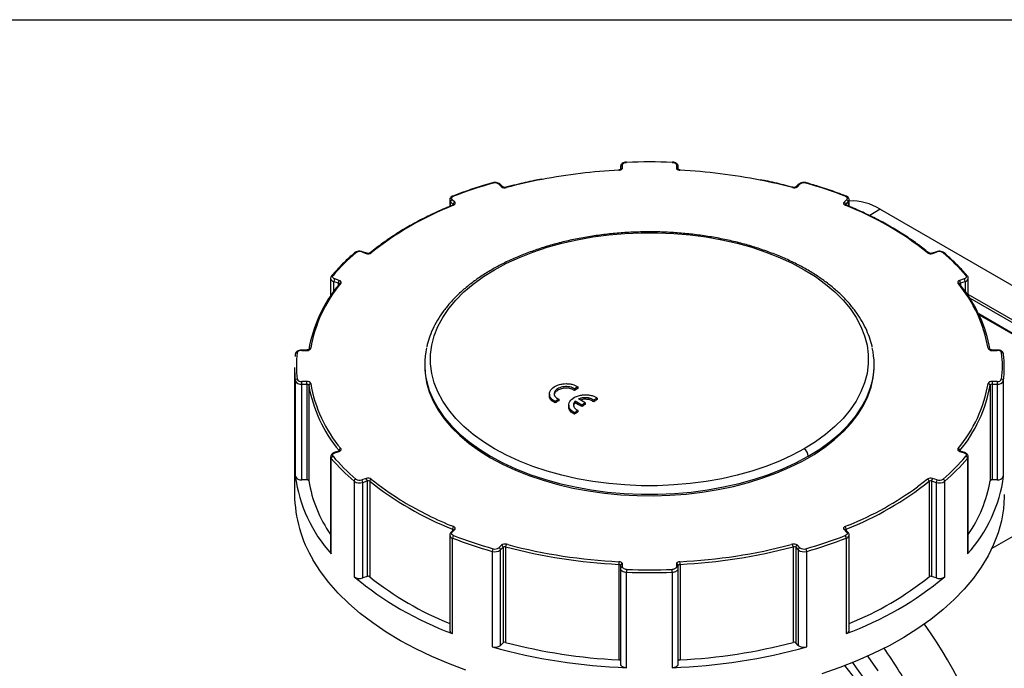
# Model space of a CAD drawing. Header units: inches. Extents: x 0 to 33, y 0 to 25.5.
# Tile 5 of 6: x 23.5 to 29.6, y 21.5 to 25.5. Entities that reach past the tile are written whole.
import ezdxf

# ---------------------------------------------------------------- set-up
doc = ezdxf.new("R2010")
doc.units = ezdxf.units.IN
doc.header["$LTSCALE"] = 3
doc.header["$MEASUREMENT"] = 0
doc.linetypes.add('SLD-Solid', pattern=[0])
doc.layers.add('SLD-DEFPOINTS', color=7, linetype='Continuous')

# ---------------------------------------------------------------- blocks, each defined once
blk = doc.blocks.new('Block2')
at = {"color": 7, "linetype": 'SLD-Solid', "lineweight": 18}
blk.add_line((33.0003, 25.5003), (0.0003, 25.5003), dxfattribs=at)

msp = doc.modelspace()

# ---------------------------------------------------------------- linework, layer by layer
at = {"color": 7, "linetype": 'SLD-Solid'}
msp.add_line((0.0003, 25.5003), (33.0003, 25.5003), dxfattribs=at)
for p, q in [((27.2228, 24.6007), (27.2228, 24.5839)), ((27.2346, 24.5921), (27.2346, 24.6104)), ((27.5653, 24.6104), (27.5653, 24.5921)), ((27.5772, 24.5841), (27.5772, 24.6007)), ((26.477, 24.4932), (26.4928, 24.4774)), ((26.5012, 24.4761), (26.4854, 24.4919)), ((26.501, 24.4762), (26.5012, 24.4761)), ((28.3146, 24.4919), (28.2988, 24.4761)), ((28.299, 24.4762), (28.2988, 24.4761)), ((28.3072, 24.4774), (28.323, 24.4932)), ((26.1751, 24.396), (26.1751, 24.3569)), ((26.2064, 24.3819), (26.1906, 24.3977)), ((28.6094, 24.3977), (28.5936, 24.3819)), ((28.6249, 24.3568), (28.6249, 24.396)), ((28.6249, 24.3955), (28.6249, 24.396)), ((26.1804, 24.3847), (26.1962, 24.3689)), ((26.1804, 24.3591), (26.1804, 24.3847)), ((26.1962, 24.3689), (26.1962, 24.3656)), ((28.6038, 24.3689), (28.6196, 24.3847)), ((28.6038, 24.3689), (28.6038, 24.3658)), ((28.6049, 24.3652), (28.605, 24.3652)), ((28.6196, 24.3847), (28.6196, 24.3591)), ((28.8142, 24.3395), (28.7512, 24.3)), ((28.8142, 24.3395), (30.9968, 23.0796)), ((25.636, 24.0775), (25.6633, 24.0684)), ((25.6671, 24.07), (25.6397, 24.0791)), ((29.1603, 24.0791), (29.1329, 24.07)), ((29.1366, 24.0684), (29.164, 24.0775)), ((25.445, 23.9163), (25.445, 23.8084)), ((25.498, 23.9031), (25.4706, 23.9122)), ((29.3293, 23.9122), (29.302, 23.9031)), ((29.3549, 23.8084), (29.3549, 23.9163)), ((25.4647, 23.8967), (25.4921, 23.8875)), ((25.4647, 23.8366), (25.4647, 23.8967)), ((25.4921, 23.8875), (25.4921, 23.8727)), ((25.4984, 23.8832), (25.4984, 23.8833)), ((29.3016, 23.8833), (29.3016, 23.8832)), ((29.3079, 23.8875), (29.3353, 23.8967)), ((29.3079, 23.8875), (29.3079, 23.8727)), ((29.3353, 23.8967), (29.3353, 23.8366)), ((30.8225, 22.9702), (29.3549, 23.8174)), ((29.3622, 23.7974), (30.8158, 22.9583)), ((30.8158, 22.8913), (29.4191, 23.6976)), ((29.4213, 23.693), (30.8179, 22.8868)), ((25.2284, 23.4516), (25.2272, 23.4381)), ((25.2992, 23.477), (25.2676, 23.477)), ((25.2676, 23.477), (25.2676, 23.4748)), ((25.2676, 23.4748), (25.2992, 23.4748)), ((25.2992, 23.477), (25.2992, 23.4748)), ((29.5324, 23.477), (29.5008, 23.477)), ((29.5008, 23.4748), (29.5008, 23.477)), ((29.5008, 23.4748), (29.5324, 23.4748)), ((29.5324, 23.4748), (29.5324, 23.477)), ((25.2238, 23.3697), (25.2238, 22.5918)), ((26.022, 23.3886), (26.022, 23.3794)), ((28.7779, 23.3794), (28.7779, 23.3886)), ((25.2283, 23.2887), (25.2283, 22.7036)), ((25.2992, 23.2839), (25.2676, 23.2839)), ((25.2676, 23.2675), (25.2676, 23.2839)), ((25.2676, 23.2675), (25.2992, 23.2675)), ((25.2676, 22.6824), (25.2676, 23.2675)), ((25.2992, 23.2675), (25.2992, 23.2839)), ((25.2992, 23.2675), (25.2992, 22.6824)), ((25.311, 23.2613), (25.311, 22.6762)), ((26.9612, 23.2514), (26.9612, 23.2418)), ((29.489, 23.2613), (29.489, 22.6762)), ((29.5324, 23.2839), (29.5008, 23.2839)), ((29.5008, 23.2839), (29.5008, 23.2675)), ((29.5008, 23.2675), (29.5324, 23.2675)), ((29.5008, 23.2675), (29.5008, 22.6824)), ((29.5324, 23.2839), (29.5324, 23.2675)), ((29.5324, 23.2675), (29.5324, 22.6824)), ((29.5716, 22.7036), (29.5716, 23.2887)), ((26.7865, 23.2073), (26.7865, 23.1955)), ((26.9401, 23.2381), (26.9401, 23.2284)), ((26.8227, 23.1622), (26.8227, 23.1525)), ((26.8437, 23.1759), (26.8437, 23.1662)), ((26.9049, 23.1393), (26.9049, 23.1272)), ((26.9453, 23.1635), (26.9453, 23.1538)), ((26.9859, 23.1397), (26.9859, 23.13)), ((27.0068, 23.1531), (27.0068, 23.1435)), ((27.0585, 23.1691), (27.0585, 23.1595)), ((27.0795, 23.1825), (27.0795, 23.1729)), ((26.941, 23.0932), (26.941, 23.0836)), ((26.962, 23.107), (26.962, 23.0973)), ((25.445, 22.8231), (25.445, 22.238)), ((25.4943, 22.8572), (25.4669, 22.8481)), ((25.4706, 22.8466), (25.498, 22.8557)), ((25.4969, 22.8607), (25.4969, 22.8584)), ((29.302, 22.8557), (29.3293, 22.8466)), ((29.3031, 22.8607), (29.3031, 22.8584)), ((29.3331, 22.8481), (29.3057, 22.8572)), ((29.3549, 22.238), (29.3549, 22.8231)), ((25.4491, 22.228), (25.4491, 22.8131)), ((29.3509, 22.8131), (29.3509, 22.228)), ((25.2992, 22.6824), (25.2676, 22.6824)), ((25.5895, 22.6727), (25.5895, 22.0877)), ((25.6633, 22.6903), (25.636, 22.6812)), ((25.6419, 22.6657), (25.6693, 22.6748)), ((25.6419, 22.0806), (25.6419, 22.6657)), ((25.6693, 22.6748), (25.6693, 22.0897)), ((25.6848, 22.6728), (25.6848, 22.0877)), ((29.1152, 22.6728), (29.1152, 22.0877)), ((29.1307, 22.6748), (29.1581, 22.6657)), ((29.1307, 22.6748), (29.1307, 22.0897)), ((29.164, 22.6812), (29.1366, 22.6903)), ((29.1581, 22.6657), (29.1581, 22.0806)), ((29.2105, 22.0877), (29.2105, 22.6727)), ((29.5324, 22.6824), (29.5008, 22.6824)), ((29.982, 22.5391), (29.4991, 22.2603)), ((26.1995, 22.3948), (26.1805, 22.4027)), ((28.6235, 22.4043), (28.6004, 22.3948)), ((26.1751, 22.344), (26.1751, 22.3434)), ((26.1751, 22.3434), (26.1751, 21.7584)), ((26.1981, 22.3755), (26.1823, 22.3597)), ((26.1906, 22.361), (26.2064, 22.3768)), ((26.1927, 22.3796), (26.1927, 22.3702)), ((26.1982, 22.3757), (26.1981, 22.3755)), ((28.5936, 22.3768), (28.6094, 22.361)), ((28.6177, 22.3597), (28.6019, 22.3755)), ((28.6019, 22.3755), (28.6019, 22.3755)), ((28.6072, 22.3796), (28.6072, 22.3702)), ((28.6249, 21.7584), (28.6249, 22.3434)), ((26.1926, 21.7395), (26.1926, 22.3245)), ((26.4928, 22.2814), (26.477, 22.2656)), ((26.5321, 22.2846), (26.5232, 22.2869)), ((28.2768, 22.2869), (28.2693, 22.2849)), ((28.323, 22.2656), (28.3072, 22.2814)), ((28.6073, 22.3245), (28.6073, 21.7395)), ((26.4357, 22.2435), (26.4357, 21.6584)), ((26.4872, 22.2525), (26.503, 22.2683)), ((26.4872, 21.6674), (26.4872, 22.2525)), ((26.503, 22.2683), (26.503, 21.6832)), ((26.5182, 22.2711), (26.5182, 21.686)), ((28.2818, 22.2711), (28.2818, 21.686)), ((28.2969, 22.2683), (28.3127, 22.2525)), ((28.2969, 22.2683), (28.2969, 21.6832)), ((28.3127, 22.2525), (28.3127, 21.6674)), ((28.3643, 21.6584), (28.3643, 22.2435)), ((27.2121, 22.1638), (27.2121, 21.5787)), ((27.2346, 22.1484), (27.2346, 22.1666)), ((27.5653, 22.1666), (27.5653, 22.1484)), ((27.5879, 22.1638), (27.5879, 21.5787)), ((27.2228, 22.157), (27.2228, 22.1387)), ((27.2228, 22.1387), (27.2228, 21.5537)), ((27.2597, 21.531), (27.2597, 22.1161)), ((27.5403, 22.1161), (27.5403, 21.531)), ((27.5772, 22.1387), (27.5772, 22.157)), ((27.5772, 21.5537), (27.5772, 22.1387)), ((25.6693, 22.0897), (25.6419, 22.0806)), ((29.1581, 22.0806), (29.1307, 22.0897)), ((26.503, 21.6832), (26.4872, 21.6674)), ((28.3127, 21.6674), (28.2969, 21.6832))]:
    msp.add_line(p, q)
at = {"flags": 128}
for points in [[(27.2131, 24.5785), (27.2129, 24.5797), (27.2127, 24.5804), (27.2125, 24.5807), (27.2125, 24.5807)], [(27.2131, 24.5785), (27.2174, 24.579), (27.2215, 24.5799), (27.2252, 24.5812), (27.2284, 24.5829), (27.2311, 24.5849), (27.233, 24.5872), (27.2342, 24.5896), (27.2346, 24.5921)], [(27.2346, 24.6104), (27.2351, 24.6133), (27.2366, 24.6162), (27.2389, 24.6189), (27.2421, 24.6212), (27.246, 24.6232), (27.2504, 24.6248), (27.2553, 24.6258), (27.2604, 24.6262)], [(27.5396, 24.6262), (27.5447, 24.6258), (27.5496, 24.6248), (27.554, 24.6232), (27.5579, 24.6212), (27.5611, 24.6189), (27.5634, 24.6162), (27.5649, 24.6133), (27.5653, 24.6104)], [(27.5653, 24.5921), (27.5657, 24.5896), (27.5669, 24.5872), (27.5689, 24.5849), (27.5715, 24.5829), (27.5748, 24.5812), (27.5785, 24.5799), (27.5826, 24.579), (27.5869, 24.5785)], [(27.5869, 24.5785), (27.5871, 24.5797), (27.5873, 24.5804), (27.5874, 24.5807), (27.5875, 24.5807)], [(26.5232, 24.4718), (26.5222, 24.4728), (26.5213, 24.4735), (26.5204, 24.4736), (26.5201, 24.4736)], [(28.2768, 24.4718), (28.2778, 24.4728), (28.2787, 24.4735), (28.2795, 24.4736), (28.2798, 24.4736)], [(26.1906, 24.3977), (26.1885, 24.4004), (26.1872, 24.4033), (26.1869, 24.4063), (26.1876, 24.4093), (26.1893, 24.4121), (26.1918, 24.4147), (26.1952, 24.417), (26.1992, 24.4189)], [(28.6008, 24.4189), (28.6048, 24.417), (28.6082, 24.4147), (28.6107, 24.4121), (28.6123, 24.4093), (28.613, 24.4063), (28.6128, 24.4033), (28.6115, 24.4004), (28.6094, 24.3977)], [(26.1995, 24.3639), (26.2029, 24.3656), (26.2056, 24.3675), (26.2077, 24.3698), (26.209, 24.3722), (26.2096, 24.3747), (26.2093, 24.3772), (26.2082, 24.3796), (26.2064, 24.3819)], [(28.5936, 24.3819), (28.5918, 24.3796), (28.5907, 24.3772), (28.5904, 24.3747), (28.591, 24.3722), (28.5923, 24.3698), (28.5944, 24.3675), (28.5971, 24.3656), (28.6004, 24.3639)], [(26.4503, 22.8723), (26.382, 22.9148), (26.3194, 22.9601), (26.2628, 23.0081), (26.2126, 23.0583), (26.169, 23.1105), (26.1323, 23.1645), (26.1027, 23.2199), (26.0803, 23.2764), (26.0654, 23.3337), (26.0579, 23.3916), (26.0579, 23.4495), (26.0654, 23.5074), (26.0803, 23.5647), (26.1027, 23.6212), (26.1323, 23.6766), (26.169, 23.7306), (26.2126, 23.7828), (26.2628, 23.8331), (26.3194, 23.881), (26.382, 23.9263), (26.4503, 23.9688), (26.5239, 24.0082), (26.6025, 24.0444), (26.6854, 24.077), (26.7724, 24.106), (26.8629, 24.1312), (26.9564, 24.1524), (27.0524, 24.1695), (27.1503, 24.1824), (27.2496, 24.191), (27.3498, 24.1953), (27.4502, 24.1953), (27.5504, 24.191), (27.6497, 24.1824), (27.7476, 24.1695), (27.8436, 24.1524), (27.9371, 24.1312), (28.0276, 24.106), (28.1145, 24.077), (28.1975, 24.0444), (28.2761, 24.0082), (28.3497, 23.9688), (28.418, 23.9263), (28.4806, 23.881), (28.5372, 23.8331), (28.5874, 23.7828), (28.631, 23.7306), (28.6677, 23.6766), (28.6973, 23.6212), (28.7196, 23.5647), (28.7346, 23.5074), (28.7421, 23.4495), (28.7421, 23.3916), (28.7346, 23.3337), (28.7196, 23.2764), (28.6973, 23.2199), (28.6677, 23.1645), (28.631, 23.1105), (28.5874, 23.0583), (28.5372, 23.0081), (28.4806, 22.9601), (28.418, 22.9148), (28.3497, 22.8723)], [(25.4706, 23.9122), (25.4664, 23.9139), (25.4628, 23.9161), (25.46, 23.9186), (25.458, 23.9214), (25.457, 23.9243), (25.4569, 23.9273), (25.4579, 23.9302), (25.4597, 23.933)], [(29.3403, 23.933), (29.3421, 23.9302), (29.343, 23.9273), (29.343, 23.9243), (29.3419, 23.9214), (29.34, 23.9186), (29.3372, 23.9161), (29.3336, 23.9139), (29.3293, 23.9122)], [(25.5076, 23.8855), (25.5091, 23.8879), (25.5098, 23.8904), (25.5096, 23.8929), (25.5087, 23.8954), (25.507, 23.8977), (25.5046, 23.8998), (25.5016, 23.9016), (25.498, 23.9031)], [(29.302, 23.9031), (29.2984, 23.9016), (29.2954, 23.8998), (29.293, 23.8977), (29.2913, 23.8954), (29.2904, 23.8929), (29.2902, 23.8904), (29.2909, 23.8879), (29.2924, 23.8855)], [(26.022, 23.3794), (26.0241, 23.3358), (26.0333, 23.2779), (26.0498, 23.2206), (26.0734, 23.1642), (26.1042, 23.1088), (26.1419, 23.0549), (26.1862, 23.0028), (26.2371, 22.9526), (26.2941, 22.9048), (26.3571, 22.8595), (26.4256, 22.8169), (26.4994, 22.7773), (26.5779, 22.741), (26.6608, 22.708), (26.7477, 22.6787), (26.838, 22.6531), (26.9313, 22.6313), (27.0272, 22.6136), (27.125, 22.5999), (27.2243, 22.5904), (27.3245, 22.5851), (27.4252, 22.584), (27.5257, 22.5872), (27.6255, 22.5946), (27.7241, 22.6062), (27.821, 22.6219), (27.9157, 22.6417), (28.0076, 22.6654), (28.0962, 22.6929), (28.1812, 22.7241), (28.2619, 22.7587), (28.3381, 22.7967), (28.4093, 22.8378), (28.4751, 22.8818), (28.5351, 22.9284), (28.5891, 22.9775), (28.6368, 23.0286), (28.6778, 23.0817), (28.712, 23.1363), (28.7393, 23.1923), (28.7594, 23.2492), (28.7722, 23.3068), (28.7777, 23.3648), (28.7779, 23.3794)], [(26.0345, 23.2819), (26.0498, 23.2299), (26.0734, 23.1734), (26.1042, 23.1181), (26.1419, 23.0642), (26.1862, 23.012), (26.2371, 22.9619), (26.2941, 22.914), (26.3571, 22.8687), (26.4256, 22.8261)], [(28.3743, 22.8261), (28.4444, 22.8697), (28.5087, 22.9162), (28.5667, 22.9654), (28.6183, 23.0169), (28.663, 23.0705), (28.7006, 23.1259), (28.731, 23.1827), (28.7539, 23.2407), (28.7671, 23.2889)], [(25.4597, 22.8257), (25.4579, 22.8285), (25.4569, 22.8315), (25.457, 22.8345), (25.458, 22.8374), (25.46, 22.8402), (25.4628, 22.8427), (25.4664, 22.8448), (25.4706, 22.8466)], [(25.498, 22.8557), (25.5016, 22.8571), (25.5046, 22.8589), (25.507, 22.861), (25.5087, 22.8634), (25.5096, 22.8658), (25.5098, 22.8683), (25.5091, 22.8708), (25.5076, 22.8732)], [(26.4256, 22.8261), (26.5012, 22.7857), (26.5817, 22.7486), (26.6669, 22.7151), (26.7561, 22.6853), (26.849, 22.6595), (26.9449, 22.6378), (27.0433, 22.6202), (27.1438, 22.607), (27.2457, 22.5981), (27.3485, 22.5937), (27.4515, 22.5937), (27.5543, 22.5981), (27.6562, 22.607), (27.7566, 22.6202), (27.8551, 22.6378), (27.951, 22.6595), (28.0439, 22.6853), (28.1331, 22.7151), (28.2182, 22.7486), (28.2988, 22.7857), (28.3743, 22.8261)], [(28.3497, 22.8723), (28.2761, 22.8329), (28.1975, 22.7967), (28.1145, 22.7641), (28.0276, 22.7351), (27.9371, 22.7099), (27.8436, 22.6887), (27.7476, 22.6716), (27.6497, 22.6587), (27.5504, 22.6501), (27.4502, 22.6458), (27.3498, 22.6458), (27.2496, 22.6501), (27.1503, 22.6587), (27.0524, 22.6716), (26.9564, 22.6887), (26.8629, 22.7099), (26.7724, 22.7351), (26.6854, 22.7641), (26.6025, 22.7967), (26.5239, 22.8329), (26.4503, 22.8723)], [(29.2924, 22.8732), (29.2909, 22.8708), (29.2902, 22.8683), (29.2904, 22.8658), (29.2913, 22.8634), (29.293, 22.861), (29.2954, 22.8589), (29.2984, 22.8571), (29.302, 22.8557)], [(29.3022, 22.859), (29.3024, 22.8595), (29.3031, 22.8607)], [(29.3293, 22.8466), (29.3336, 22.8448), (29.3372, 22.8427), (29.34, 22.8402), (29.3419, 22.8374), (29.343, 22.8345), (29.343, 22.8315), (29.3421, 22.8285), (29.3403, 22.8257)], [(29.1055, 22.6864), (29.0523, 22.6447), (29.0437, 22.6382)], [(29.5762, 22.5918), (29.576, 22.5766), (29.5708, 22.5034), (29.5581, 22.4304), (29.5381, 22.3579), (29.5108, 22.2863), (29.4764, 22.2157), (29.4348, 22.1463), (29.3863, 22.0785), (29.331, 22.0125), (29.2692, 21.9484), (29.2009, 21.8865), (29.1265, 21.827), (29.0463, 21.7702), (28.9604, 21.7161), (28.8692, 21.665), (28.773, 21.6171), (28.6721, 21.5725), (28.5669, 21.5314), (28.4577, 21.4939)], [(26.1992, 22.3398), (26.1952, 22.3417), (26.1918, 22.344), (26.1893, 22.3466), (26.1876, 22.3495), (26.1869, 22.3524), (26.1872, 22.3554), (26.1885, 22.3583), (26.1906, 22.361)], [(26.2064, 22.3768), (26.2082, 22.3791), (26.2093, 22.3816), (26.2096, 22.3841), (26.209, 22.3866), (26.2077, 22.389), (26.2056, 22.3912), (26.2029, 22.3932), (26.1995, 22.3948)], [(28.6004, 22.3948), (28.5971, 22.3932), (28.5944, 22.3912), (28.5923, 22.389), (28.591, 22.3866), (28.5904, 22.3841), (28.5907, 22.3816), (28.5918, 22.3791), (28.5936, 22.3768)], [(28.6094, 22.361), (28.6115, 22.3583), (28.6128, 22.3554), (28.613, 22.3524), (28.6123, 22.3495), (28.6107, 22.3466), (28.6082, 22.344), (28.6048, 22.3417), (28.6008, 22.3398)], [(26.2743, 21.5166), (26.1675, 21.5564), (26.0649, 21.5997), (25.9669, 21.6463), (25.8738, 21.6962), (25.7858, 21.7492), (25.7034, 21.805), (25.6267, 21.8635), (25.5561, 21.9245), (25.4918, 21.9878), (25.434, 22.0531), (25.3829, 22.1203), (25.3387, 22.189)], [(27.2121, 22.1638), (27.2142, 22.1635), (27.2163, 22.1631), (27.2181, 22.1624), (27.2197, 22.1616), (27.221, 22.1606), (27.222, 22.1595), (27.2226, 22.1582), (27.2228, 22.157)], [(27.2346, 22.1666), (27.2342, 22.1691), (27.233, 22.1716), (27.2311, 22.1738), (27.2284, 22.1758), (27.2252, 22.1775), (27.2215, 22.1788), (27.2174, 22.1798), (27.2131, 22.1802)], [(27.5869, 22.1802), (27.5826, 22.1798), (27.5785, 22.1788), (27.5748, 22.1775), (27.5715, 22.1758), (27.5689, 22.1738), (27.5669, 22.1716), (27.5657, 22.1691), (27.5653, 22.1666)], [(27.5772, 22.157), (27.5774, 22.1582), (27.578, 22.1595), (27.5789, 22.1606), (27.5802, 22.1616), (27.5819, 22.1624), (27.5837, 22.1631), (27.5858, 22.1635), (27.5879, 22.1638)], [(27.2228, 22.1387), (27.2235, 22.1345), (27.2256, 22.1304), (27.2289, 22.1266), (27.2335, 22.1232), (27.239, 22.1204), (27.2454, 22.1182), (27.2523, 22.1167), (27.2597, 22.1161)], [(27.2604, 22.1325), (27.2553, 22.133), (27.2504, 22.134), (27.246, 22.1355), (27.2421, 22.1375), (27.2389, 22.1399), (27.2366, 22.1425), (27.2351, 22.1454), (27.2346, 22.1484)], [(27.5653, 22.1484), (27.5649, 22.1454), (27.5634, 22.1425), (27.5611, 22.1399), (27.5579, 22.1375), (27.554, 22.1355), (27.5496, 22.134), (27.5447, 22.133), (27.5396, 22.1325)], [(27.5403, 22.1161), (27.5476, 22.1167), (27.5546, 22.1182), (27.561, 22.1204), (27.5665, 22.1232), (27.571, 22.1266), (27.5744, 22.1304), (27.5765, 22.1345), (27.5772, 22.1387)], [(27.2228, 21.5719), (27.2226, 21.5732), (27.222, 21.5744), (27.221, 21.5755), (27.2197, 21.5765), (27.2181, 21.5774), (27.2163, 21.578), (27.2142, 21.5785), (27.2121, 21.5787)], [(27.5879, 21.5787), (27.5858, 21.5785), (27.5837, 21.578), (27.5819, 21.5774), (27.5802, 21.5765), (27.5789, 21.5755), (27.578, 21.5744), (27.5774, 21.5732), (27.5772, 21.5719)], [(28.7281, 21.4474), (28.6708, 21.5309), (28.6477, 21.5625)], [(28.7388, 21.6014), (28.7401, 21.5996), (28.8008, 21.5112)], [(27.2228, 21.5537), (27.2235, 21.5494), (27.2256, 21.5453), (27.2289, 21.5415), (27.2335, 21.5381), (27.239, 21.5353), (27.2454, 21.5331), (27.2523, 21.5317), (27.2597, 21.531)], [(27.5403, 21.531), (27.5476, 21.5317), (27.5546, 21.5331), (27.561, 21.5353), (27.5665, 21.5381), (27.571, 21.5415), (27.5744, 21.5453), (27.5765, 21.5494), (27.5772, 21.5537)]]:
    msp.add_lwpolyline(points, dxfattribs=at)
for centre, radius, start, end in [((27.3881, 21.1362), 3.4467, 92.90899, 100.80728), ((27.2337, 24.5995), 0.0109, 84.81742, 173.64866), ((27.2337, 24.5813), 0.0109, 84.81742, 173.64866), ((27.2566, 24.6266), 0.00385, 354.91572, 28.14158), ((27.4, 20.8827), 3.7462, 87.86482, 92.13518), ((27.5434, 24.6266), 0.00385, 151.85931, 185.08367), ((27.5663, 24.5995), 0.0109, 6.35134, 95.18258), ((27.5662, 24.5809), 0.0112, 16.34306, 94.44009), ((27.4125, 21.1421), 3.4408, 78.82399, 87.09496), ((27.3321, 21.4401), 3.1378, 100.84503, 104.94025), ((27.4698, 21.448), 3.1296, 75.05674, 78.76776), ((27.2203, 21.7582), 2.8499, 105.87074, 110.99543), ((26.438, 24.4978), 0.00336, 29.09278, 95.21169), ((26.453, 24.462), 0.0393, 52.3429, 107.82364), ((26.4802, 24.4859), 0.00794, 49.04219, 113.36798), ((26.496, 24.47), 0.00799, 50.95097, 113.23639), ((26.5134, 24.5039), 0.0336, 232.27015, 287.0118), ((28.2866, 24.5039), 0.0336, 252.9882, 307.72985), ((28.304, 24.47), 0.00798, 66.74071, 129.37752), ((28.3198, 24.4859), 0.00794, 66.63202, 130.95781), ((28.347, 24.462), 0.0393, 72.17636, 127.6571), ((28.362, 24.4978), 0.00336, 84.78857, 150.90717), ((27.5797, 21.7582), 2.8499, 69.00457, 74.12926), ((26.1912, 24.3966), 0.0161, 182.00199, 227.83066), ((26.1953, 24.3835), 0.015, 108.36942, 175.46591), ((26.1959, 24.4161), 0.00429, 40.66172, 103.39126), ((28.604, 24.4161), 0.00429, 76.60711, 139.3385), ((28.6046, 24.3835), 0.015, 4.53409, 71.63058), ((28.6087, 24.3967), 0.0162, 312.27489, 355.79881), ((26.9156, 22.5403), 1.9592, 111.43794, 128.55669), ((26.1962, 24.3609), 0.00449, 42.65362, 104.83658), ((26.2111, 24.3677), 0.015, 108.36942, 175.46591), ((26.1929, 24.3653), 0.00483, 2.23032, 47.78041), ((28.5888, 24.3677), 0.015, 4.53409, 71.63058), ((28.6037, 24.3609), 0.00449, 75.15871, 137.34699), ((27.8844, 22.5403), 1.9592, 51.44331, 68.56206), ((28.607, 24.3653), 0.00482, 132.19072, 178.39561), ((28.6408, 24.0677), 0.3224, 57.46452, 92.83241), ((26.4641, 23.0681), 1.3255, 130.72705, 139.26674), ((25.596, 24.0658), 0.00754, 64.30287, 126.23046), ((25.6225, 24.0392), 0.0406, 70.57239, 124.79148), ((25.6391, 24.0753), 0.0038, 80.50719, 144.82367), ((25.6749, 24.1016), 0.0352, 250.74148, 303.76128), ((25.6665, 24.0662), 0.00382, 80.96438, 144.74957), ((25.6912, 24.0658), 0.00737, 63.1775, 123.38098), ((29.1088, 24.066), 0.00718, 54.58755, 117.63599), ((29.125, 24.1016), 0.0352, 236.23872, 289.25852), ((29.1335, 24.0662), 0.00381, 35.20172, 99.3359), ((29.1609, 24.0753), 0.0038, 35.18208, 99.45729), ((29.1775, 24.0392), 0.0406, 55.20852, 109.42761), ((29.204, 24.066), 0.00739, 53.07873, 116.39558), ((28.3359, 23.0681), 1.3255, 40.73326, 49.27295), ((25.4687, 23.9203), 0.024, 189.40263, 260.36999), ((25.4567, 23.9252), 0.00836, 69.03905, 135.7063), ((25.4892, 23.8962), 0.0245, 139.36052, 179.04605), ((29.3108, 23.8962), 0.0245, 0.95395, 40.63948), ((29.3312, 23.9204), 0.0241, 279.67354, 350.27402), ((29.3433, 23.9252), 0.00836, 44.33939, 110.95795), ((26.1511, 23.3317), 0.8528, 140.09631, 170.10676), ((26.1581, 23.3416), 0.848, 140.09631, 170.10676), ((25.5166, 23.8871), 0.0245, 139.36052, 179.04605), ((25.4904, 23.8798), 0.00796, 20.54061, 78.02287), ((25.504, 23.8789), 0.00711, 142.45441, 181.21135), ((25.5047, 23.8775), 0.00855, 70.08157, 137.79193), ((29.2953, 23.8775), 0.00856, 42.47695, 109.90123), ((28.6418, 23.3416), 0.848, 9.89324, 39.90369), ((29.296, 23.8789), 0.00711, 358.7824, 37.83696), ((29.2834, 23.8871), 0.0245, 0.95395, 40.63948), ((29.3097, 23.8795), 0.00821, 102.93407, 158.50244), ((28.6489, 23.3317), 0.8528, 9.89324, 39.90369), ((25.3027, 23.4968), 0.0222, 261.0159, 334.62428), ((25.3213, 23.4768), 0.0105, 81.8527, 163.14642), ((26.4874, 23.3886), 0.4653, 167.27816, 193.26041), ((28.313, 23.3886), 0.4649, 347.61472, 12.69358), ((29.4787, 23.4768), 0.0106, 17.55904, 98.09621), ((29.4973, 23.4968), 0.0222, 205.37572, 278.9841), ((25.2387, 23.4496), 0.0104, 82.14346, 173.83188), ((25.9587, 23.3794), 0.7231, 173.60193, 186.39807), ((25.2634, 23.4497), 0.0254, 80.50313, 156.34021), ((29.5366, 23.4497), 0.0254, 23.65979, 99.49687), ((28.8413, 23.3794), 0.7231, 353.60193, 6.39807), ((29.5613, 23.4496), 0.0104, 6.16812, 97.85654), ((28.8492, 23.3697), 0.727, 353.60193, 6.39807), ((25.9518, 23.3698), 0.7279, 180.00526, 186.39502), ((25.2396, 23.2874), 0.0114, 87.51522, 173.58198), ((25.2616, 23.3033), 0.0363, 203.65979, 279.49687), ((25.2634, 23.309), 0.0254, 203.65979, 279.49687), ((25.3027, 23.262), 0.0222, 25.37572, 98.9841), ((25.301, 23.2565), 0.0111, 25.37572, 98.9841), ((25.3225, 23.26), 0.0115, 88.57685, 173.58492), ((26.1511, 23.4078), 0.8528, 189.89324, 219.90369), ((26.1581, 23.4172), 0.848, 189.89324, 219.90369), ((33.4007, 13.1118), 12.0116, 122.41921, 122.53812), ((28.6418, 23.4172), 0.848, 320.09631, 350.10676), ((28.6489, 23.4078), 0.8528, 320.09631, 350.10676), ((29.4973, 23.262), 0.0222, 81.0159, 154.62428), ((29.4775, 23.26), 0.0115, 6.41508, 91.42315), ((29.499, 23.2565), 0.0111, 81.0159, 154.62428), ((29.5366, 23.309), 0.0254, 260.50313, 336.34021), ((29.5384, 23.3033), 0.0363, 260.50313, 336.34021), ((29.5603, 23.2874), 0.0114, 6.41802, 92.48478), ((33.3952, 13.1118), 12.0005, 122.42158, 122.5406), ((33.531, 12.9098), 12.252, 123.08003, 123.19748), ((33.5255, 12.9098), 12.2409, 123.08302, 123.20058), ((21.2765, 13.4438), 11.252, 59.50837, 59.74815), ((21.282, 13.4438), 11.2409, 59.50788, 59.74789), ((21.2965, 13.4558), 11.2536, 59.50844, 59.74819), ((33.5696, 12.9505), 12.1312, 122.75119, 122.86852), ((33.5641, 12.9505), 12.1201, 122.75388, 122.87132), ((33.5187, 13.0435), 12.0109, 122.41936, 122.53828), ((33.5131, 13.0435), 11.9998, 122.42173, 122.54076), ((33.649, 12.8415), 12.2513, 123.08022, 123.19768), ((33.6434, 12.8415), 12.2402, 123.08322, 123.20078), ((25.4603, 22.8234), 0.0152, 181.08603, 222.92144), ((25.4635, 22.8118), 0.0144, 105.17957, 175.03004), ((26.4641, 23.6907), 1.3255, 220.73326, 229.27295), ((25.4675, 22.8444), 0.0038, 35.17346, 99.5106), ((25.4949, 22.8535), 0.0038, 35.18281, 99.45275), ((25.511, 22.8594), 0.0142, 103.9636, 174.86957), ((25.4935, 22.8578), 0.0045, 1.34413, 40.85443), ((28.3131, 22.8231), 0.0613, 2.84257, 53.38478), ((28.3359, 23.6907), 1.3255, 310.72705, 319.26674), ((29.2889, 22.8594), 0.0142, 5.13043, 76.0364), ((29.3051, 22.8535), 0.0038, 80.54725, 144.81719), ((29.3325, 22.8444), 0.0038, 80.49277, 144.826), ((29.3365, 22.8118), 0.0144, 4.96996, 74.82043), ((29.3397, 22.8234), 0.0153, 317.09428, 358.51841), ((26.459, 23.6827), 1.3327, 220.73326, 229.27295), ((28.341, 23.6827), 1.3327, 310.72705, 319.26674), ((26.1079, 22.8228), 0.8876, 187.7172, 222.07972), ((25.2616, 22.7182), 0.0363, 203.65979, 279.49687), ((28.6921, 22.8228), 0.8876, 317.92028, 352.2828), ((29.5384, 22.7182), 0.0363, 260.50313, 336.34021), ((25.301, 22.6714), 0.0111, 25.37572, 98.9841), ((26.1141, 22.8099), 0.8142, 189.45603, 214.73794), ((25.6051, 22.6716), 0.0156, 111.67464, 175.92861), ((25.6226, 22.7204), 0.0581, 235.20852, 289.42761), ((25.6225, 22.7195), 0.0406, 235.20852, 289.42761), ((25.6174, 22.6653), 0.0245, 0.95395, 40.63948), ((25.6749, 22.6572), 0.0352, 56.23872, 109.25852), ((25.6448, 22.6744), 0.0245, 0.95395, 40.63948), ((25.6751, 22.6582), 0.0176, 56.23872, 109.25852), ((25.7007, 22.6717), 0.0159, 112.99818, 176.11409), ((26.9129, 24.2135), 1.9703, 231.44331, 248.56206), ((26.7587, 23.9923), 1.6846, 230.82209, 238.23143), ((27.8871, 24.2135), 1.9703, 291.43794, 308.55669), ((29.125, 22.6572), 0.0352, 70.74148, 123.76128), ((29.0993, 22.6717), 0.0159, 3.88591, 67.00182), ((29.1249, 22.6582), 0.0176, 70.74148, 123.76128), ((29.1552, 22.6744), 0.0245, 139.36052, 179.04605), ((29.1826, 22.6653), 0.0245, 139.36052, 179.04605), ((29.1774, 22.7204), 0.0581, 250.57239, 304.79148), ((29.1775, 22.7195), 0.0406, 250.57239, 304.79148), ((29.1949, 22.6716), 0.0156, 4.07139, 68.32536), ((28.6726, 22.8153), 0.8282, 325.47847, 350.32757), ((29.499, 22.6714), 0.0111, 81.0159, 154.62428), ((26.0171, 22.6003), 0.7933, 180.61323, 211.22058), ((27.8485, 24.2906), 2.0393, 292.33514, 305.87874), ((26.9967, 24.385), 2.1438, 238.35004, 247.6205), ((26.1975, 22.3466), 0.0226, 188.07122, 257.58513), ((26.1875, 22.3536), 0.00808, 67.27761, 130.34834), ((26.215, 22.324), 0.0224, 134.97599, 178.69994), ((26.2144, 22.379), 0.0217, 133.31057, 178.5521), ((26.1907, 22.3725), 0.00736, 20.55944, 74.01545), ((26.2033, 22.3694), 0.00808, 67.27996, 130.30987), ((27.2203, 25.0006), 2.8499, 249.00457, 254.12926), ((27.5797, 25.0006), 2.8499, 285.87074, 290.99543), ((28.5967, 22.3695), 0.00794, 49.04219, 113.36798), ((28.5856, 22.379), 0.0217, 1.4479, 46.68943), ((28.585, 22.324), 0.0224, 1.30006, 45.02401), ((28.6094, 22.3723), 0.00759, 106.87931, 158.54581), ((28.6025, 22.3466), 0.0226, 282.41076, 351.96092), ((28.6125, 22.3538), 0.00794, 49.04422, 113.36784), ((27.2193, 24.9998), 2.8655, 249.00457, 254.12926), ((26.5134, 22.2548), 0.0336, 72.9882, 127.72985), ((26.4881, 22.2671), 0.015, 4.53409, 71.63058), ((26.5468, 22.2708), 0.0286, 145.73148, 179.44031), ((27.3785, 25.5337), 3.3576, 255.39927, 267.1772), ((27.4215, 25.5333), 3.3571, 272.82235, 284.6265), ((28.2866, 22.2548), 0.0336, 52.27015, 107.0118), ((28.2531, 22.2708), 0.0286, 0.55969, 34.26852), ((28.3119, 22.2671), 0.015, 108.36942, 175.46591), ((27.5807, 24.9998), 2.8655, 285.87074, 290.99543), ((25.4603, 22.2384), 0.0152, 181.15148, 222.91885), ((26.463, 22.2432), 0.0273, 143.91144, 179.3404), ((26.4529, 22.297), 0.0562, 252.17636, 307.6571), ((26.453, 22.2967), 0.0393, 252.17636, 307.6571), ((26.4723, 22.2513), 0.015, 4.53409, 71.63058), ((26.5133, 22.255), 0.0168, 72.9882, 127.72985), ((27.378, 25.5331), 3.3734, 255.23379, 267.18013), ((27.4219, 25.5331), 3.3734, 272.81987, 284.76621), ((28.2867, 22.255), 0.0168, 52.27015, 107.0118), ((28.3277, 22.2513), 0.015, 108.36942, 175.46591), ((28.3471, 22.297), 0.0562, 232.3429, 287.82364), ((28.347, 22.2967), 0.0393, 232.3429, 287.82364), ((28.337, 22.2432), 0.0273, 0.6596, 36.08856), ((29.3397, 22.2384), 0.0152, 317.08115, 358.84852), ((27.3399, 22.1638), 0.1278, 172.62137, 180.01067), ((27.2337, 22.1558), 0.0109, 84.81742, 173.64866), ((27.5663, 22.1558), 0.0109, 6.35134, 95.18258), ((27.4601, 22.1638), 0.1278, 359.98933, 7.37863), ((27.2337, 22.1375), 0.0109, 84.81742, 173.64866), ((27.437, 22.1161), 0.1773, 174.68759, 180.00997), ((27.4, 25.8801), 3.7666, 267.86482, 272.13518), ((27.4, 25.8761), 3.7462, 267.86482, 272.13518), ((27.363, 22.1161), 0.1773, 359.99003, 5.31241), ((27.5663, 22.1375), 0.0109, 6.35134, 95.18258), ((26.897, 23.656), 2.0419, 230.18316, 249.82222), ((25.6226, 22.1353), 0.0581, 235.20852, 289.42761), ((25.6751, 22.0731), 0.0176, 56.23872, 109.25852), ((26.9074, 23.6205), 1.9606, 231.42306, 248.0688), ((27.903, 23.656), 2.0419, 290.17778, 309.81684), ((27.8926, 23.6205), 1.9606, 291.9312, 308.57694), ((29.1249, 22.0731), 0.0176, 70.74148, 123.76128), ((29.1774, 22.1353), 0.0581, 250.57239, 304.79148), ((26.8576, 20.2073), 2.7389, 13.65014, 35.51106), ((26.1975, 21.7615), 0.0226, 188.07122, 257.58513), ((28.6025, 21.7615), 0.0226, 282.41487, 351.92878), ((26.5133, 21.67), 0.0168, 72.9882, 127.72985), ((27.378, 24.948), 3.3734, 255.23379, 267.18013), ((27.4219, 24.948), 3.3734, 272.81987, 284.76621), ((28.2867, 21.67), 0.0168, 52.27015, 107.0118), ((26.4529, 21.7119), 0.0562, 252.17636, 307.6571), ((27.3779, 25.0228), 3.4938, 254.35419, 268.05973), ((27.422, 25.0228), 3.4938, 271.94027, 285.64581), ((28.3471, 21.7119), 0.0562, 232.3429, 287.82364), ((26.5114, 20.0079), 2.8487, 28.57201, 35.19042), ((27.2163, 20.4127), 1.7864, 2.68998, 39.27054)]:
    msp.add_arc(centre, radius, start, end)
for points, knots in [([(27.2231, 24.584), (27.2231, 24.584), (27.2232, 24.5841), (27.2222, 24.5832), (27.2198, 24.582), (27.2164, 24.581), (27.2138, 24.5808), (27.2125, 24.5807)], [0, 0, 0, 0, 0.124302, 0.335002, 0.551808, 0.784821, 1, 1, 1, 1]), ([(27.26, 24.6284), (27.2571, 24.6282), (27.2493, 24.6275), (27.2378, 24.6236), (27.2284, 24.6164), (27.2235, 24.6081), (27.223, 24.6028), (27.2228, 24.6007)], [0, 0, 0, 0, 0.1524, 0.419674, 0.666553, 0.870345, 1, 1, 1, 1]), ([(27.5772, 24.6007), (27.5768, 24.6037), (27.576, 24.6097), (27.5703, 24.6175), (27.5614, 24.6238), (27.5507, 24.6275), (27.543, 24.6282), (27.54, 24.6284)], [0, 0, 0, 0, 0.186039, 0.374625, 0.587884, 0.841526, 1, 1, 1, 1]), ([(27.5875, 24.5807), (27.586, 24.5808), (27.5831, 24.5811), (27.5797, 24.5822), (27.5775, 24.5834), (27.5767, 24.5842), (27.5768, 24.5841), (27.5768, 24.584)], [0, 0, 0, 0, 0.249112, 0.486403, 0.702397, 0.934657, 1, 1, 1, 1]), ([(26.7395, 24.5233), (26.724, 24.5205), (26.6712, 24.5107), (26.5982, 24.4938), (26.5412, 24.4791), (26.5201, 24.4736)], [0, 0, 0, 0, 0.206, 0.705699, 1, 1, 1, 1]), ([(28.2798, 24.4736), (28.261, 24.4785), (28.2063, 24.4927), (28.1404, 24.5082), (28.0924, 24.5172), (28.0818, 24.5192)], [0, 0, 0, 0, 0.290626, 0.842745, 1, 1, 1, 1]), ([(26.4377, 24.5012), (26.4189, 24.4957), (26.3644, 24.4798), (26.283, 24.4532), (26.2222, 24.4305), (26.1949, 24.4203)], [0, 0, 0, 0, 0.225297, 0.653353, 1, 1, 1, 1]), ([(26.4854, 24.4919), (26.4833, 24.4936), (26.4781, 24.498), (26.4666, 24.5023), (26.4519, 24.5041), (26.4423, 24.5021), (26.4377, 24.5012)], [0, 0, 0, 0, 0.175689, 0.442882, 0.72709, 1, 1, 1, 1]), ([(26.5201, 24.4736), (26.5188, 24.4733), (26.516, 24.4727), (26.5112, 24.4727), (26.5068, 24.4734), (26.5034, 24.4745), (26.5017, 24.4756), (26.5013, 24.4759), (26.5012, 24.4761)], [0, 0, 0, 0, 0.181132, 0.375414, 0.574472, 0.744135, 0.899343, 1, 1, 1, 1]), ([(28.2988, 24.4761), (28.2986, 24.4758), (28.298, 24.4754), (28.2956, 24.4741), (28.292, 24.4731), (28.2876, 24.4726), (28.2832, 24.4728), (28.2808, 24.4734), (28.2798, 24.4736)], [0, 0, 0, 0, 0.153853, 0.312108, 0.48179, 0.668253, 0.865777, 1, 1, 1, 1]), ([(28.3623, 24.5012), (28.3596, 24.5018), (28.3522, 24.5036), (28.339, 24.5033), (28.3248, 24.4998), (28.3179, 24.4945), (28.3146, 24.4919)], [0, 0, 0, 0, 0.163208, 0.442355, 0.728352, 1, 1, 1, 1]), ([(28.605, 24.4203), (28.5874, 24.4269), (28.5363, 24.4462), (28.4556, 24.4737), (28.3911, 24.4927), (28.3623, 24.5012)], [0, 0, 0, 0, 0.225324, 0.653397, 1, 1, 1, 1]), ([(26.1949, 24.4203), (26.1924, 24.4192), (26.1861, 24.4163), (26.1792, 24.4096), (26.1751, 24.4019), (26.1755, 24.3974), (26.1756, 24.396)], [0, 0, 0, 0, 0.2345933, 0.5827703, 0.8750017, 1, 1, 1, 1]), ([(28.6248, 24.3952), (28.6248, 24.3952), (28.6256, 24.3984), (28.6234, 24.405), (28.618, 24.4129), (28.6112, 24.4177), (28.6064, 24.4197), (28.605, 24.4203)], [0, 0, 0, 0, 0.007592, 0.297337, 0.568542, 0.875681, 1, 1, 1, 1]), ([(26.1951, 24.3652), (26.1783, 24.3583), (26.1295, 24.3381), (26.0518, 24.3023), (25.9636, 24.257), (25.8799, 24.2089), (25.801, 24.158), (25.7371, 24.1121), (25.7005, 24.0828), (25.687, 24.0719)], [0, 0, 0, 0, 0.086046, 0.249537, 0.413057, 0.576591, 0.740137, 0.903688, 1, 1, 1, 1]), ([(26.1981, 24.3671), (26.1981, 24.367), (26.198, 24.3669), (26.1966, 24.3659), (26.1954, 24.3654), (26.1951, 24.3652)], [0, 0, 0, 0, 0.4040461, 0.8423267, 1, 1, 1, 1]), ([(28.6049, 24.3652), (28.6041, 24.3656), (28.6025, 24.3664), (28.6018, 24.3672), (28.6019, 24.367), (28.6019, 24.367)], [0, 0, 0, 0, 0.419288, 0.870182, 1, 1, 1, 1]), ([(29.113, 24.0719), (29.1009, 24.0816), (29.0658, 24.1098), (29.0037, 24.1548), (28.9252, 24.2057), (28.8418, 24.2541), (28.7539, 24.2995), (28.6745, 24.3364), (28.6237, 24.3574), (28.6049, 24.3652)], [0, 0, 0, 0, 0.0861, 0.249584, 0.413088, 0.5766, 0.740108, 0.903609, 1, 1, 1, 1]), ([(28.7657, 23.4965), (28.7655, 23.4976), (28.7622, 23.5174), (28.7495, 23.5556), (28.7274, 23.6105), (28.6982, 23.6644), (28.6629, 23.7169), (28.6214, 23.7678), (28.5739, 23.817), (28.5208, 23.864), (28.4622, 23.9087), (28.3984, 23.9509), (28.3299, 23.9902), (28.2569, 24.0267), (28.1798, 24.06), (28.099, 24.0901), (28.0149, 24.1168), (27.9279, 24.14), (27.8383, 24.1596), (27.7467, 24.1755), (27.6535, 24.1876), (27.5591, 24.196), (27.4639, 24.2005), (27.3684, 24.2012), (27.2731, 24.198), (27.1784, 24.1909), (27.0847, 24.18), (26.9925, 24.1654), (26.9023, 24.147), (26.8144, 24.1251), (26.7293, 24.0996), (26.6473, 24.0706), (26.5689, 24.0383), (26.4974, 24.0046), (26.454, 23.9804), (26.4338, 23.9691)], [0, 0, 0, 0, 0.001785, 0.032376, 0.063073, 0.093914, 0.12491, 0.156053, 0.187316, 0.21867, 0.250084, 0.281533, 0.312997, 0.34446, 0.375915, 0.407357, 0.438785, 0.470199, 0.5016, 0.53299, 0.56437, 0.595743, 0.627112, 0.658478, 0.689845, 0.721214, 0.752588, 0.78397, 0.815361, 0.846765, 0.878183, 0.909618, 0.941072, 0.972544, 1, 1, 1, 1]), ([(25.5915, 24.0719), (25.58, 24.0617), (25.5464, 24.032), (25.4987, 23.9853), (25.4656, 23.9478), (25.4507, 23.9311)], [0, 0, 0, 0, 0.2252816, 0.6530138, 1, 1, 1, 1]), ([(25.6397, 24.0791), (25.637, 24.0798), (25.6298, 24.0819), (25.6166, 24.0821), (25.6022, 24.0792), (25.595, 24.0743), (25.5915, 24.0719)], [0, 0, 0, 0, 0.164472, 0.445506, 0.731357, 1, 1, 1, 1]), ([(25.687, 24.0719), (25.6866, 24.0716), (25.6857, 24.0709), (25.6827, 24.0697), (25.6788, 24.0689), (25.6741, 24.0686), (25.67, 24.0691), (25.6679, 24.0698), (25.6671, 24.07)], [0, 0, 0, 0, 0.154776, 0.315976, 0.492559, 0.684639, 0.883826, 1, 1, 1, 1]), ([(29.1329, 24.07), (29.1317, 24.0696), (29.1291, 24.0689), (29.1243, 24.0686), (29.1197, 24.0691), (29.116, 24.0701), (29.1139, 24.0712), (29.1132, 24.0717), (29.113, 24.0719)], [0, 0, 0, 0, 0.180494, 0.371089, 0.57004, 0.74572, 0.905435, 1, 1, 1, 1]), ([(29.2084, 24.0719), (29.2063, 24.0735), (29.2007, 24.0776), (29.1888, 24.0814), (29.1739, 24.0825), (29.1647, 24.0802), (29.1603, 24.0791)], [0, 0, 0, 0, 0.174097, 0.448737, 0.734289, 1, 1, 1, 1]), ([(29.3492, 23.9311), (29.3397, 23.942), (29.312, 23.9736), (29.2657, 24.0208), (29.2262, 24.0561), (29.2084, 24.0719)], [0, 0, 0, 0, 0.22534, 0.652748, 1, 1, 1, 1]), ([(25.4507, 23.9311), (25.449, 23.9287), (25.4458, 23.9244), (25.4455, 23.919), (25.4453, 23.9165)], [0, 0, 0, 0, 0.5366, 1, 1, 1, 1]), ([(26.4338, 23.9691), (26.4219, 23.9621), (26.3874, 23.9418), (26.334, 23.9059), (26.2755, 23.861), (26.2225, 23.8135), (26.1751, 23.7639), (26.1338, 23.7124), (26.0986, 23.6592), (26.0699, 23.6046), (26.0479, 23.5504), (26.0388, 23.5141), (26.0344, 23.4968)], [0, 0, 0, 0, 0.056104, 0.162511, 0.26896, 0.37537, 0.48167, 0.587768, 0.693554, 0.798912, 0.90375, 1, 1, 1, 1]), ([(29.3545, 23.9163), (29.3546, 23.9175), (29.355, 23.9217), (29.3525, 23.9269), (29.3499, 23.9302), (29.3492, 23.9311)], [0, 0, 0, 0, 0.220028, 0.787735, 1, 1, 1, 1]), ([(25.2676, 23.477), (25.2648, 23.4769), (25.2569, 23.4765), (25.2451, 23.473), (25.235, 23.4662), (25.2297, 23.4584), (25.2287, 23.4534), (25.2284, 23.4516)], [0, 0, 0, 0, 0.153606, 0.421373, 0.676967, 0.886908, 1, 1, 1, 1]), ([(25.3114, 23.4804), (25.3113, 23.4804), (25.3113, 23.4803), (25.3097, 23.4791), (25.3068, 23.478), (25.3031, 23.4771), (25.3004, 23.477), (25.2992, 23.477)], [0, 0, 0, 0, 0.172588, 0.3829, 0.587422, 0.811086, 1, 1, 1, 1]), ([(29.5008, 23.477), (29.4993, 23.4771), (29.4962, 23.4772), (29.4923, 23.4783), (29.4897, 23.4795), (29.4886, 23.4804), (29.4886, 23.4804), (29.4886, 23.4804)], [0, 0, 0, 0, 0.230381, 0.478423, 0.681568, 0.874708, 1, 1, 1, 1]), ([(29.5716, 23.4516), (29.5709, 23.4545), (29.5695, 23.4604), (29.5629, 23.4678), (29.5532, 23.4737), (29.5421, 23.4766), (29.5348, 23.4769), (29.5324, 23.477)], [0, 0, 0, 0, 0.1858849, 0.3794284, 0.605214, 0.868079, 1, 1, 1, 1]), ([(26.8227, 23.1622), (26.8211, 23.1629), (26.818, 23.1644), (26.8136, 23.1669), (26.8095, 23.1695), (26.8057, 23.1724), (26.8021, 23.1754), (26.7989, 23.1786), (26.796, 23.1819), (26.7935, 23.1854), (26.7913, 23.1889), (26.7895, 23.1926), (26.7881, 23.1964), (26.7871, 23.2003), (26.7858, 23.21), (26.7896, 23.2284), (26.8044, 23.2436), (26.8234, 23.2559), (26.8405, 23.2638), (26.867, 23.2697), (26.8871, 23.2711), (26.9021, 23.2706), (26.9139, 23.2693), (26.9251, 23.2671), (26.9356, 23.2642), (26.9451, 23.2605), (26.9538, 23.2563), (26.9587, 23.2531), (26.9612, 23.2514)], [0, 0, 0, 0, 0.018622, 0.03735, 0.056184, 0.075125, 0.094171, 0.113324, 0.132585, 0.151952, 0.171427, 0.191009, 0.2107, 0.230498, 0.250405, 0.358157, 0.499182, 0.499522, 0.603418, 0.686719, 0.749326, 0.786911, 0.823902, 0.860301, 0.896109, 0.931327, 0.965957, 1, 1, 1, 1]), ([(26.9401, 23.2381), (26.9391, 23.2388), (26.9371, 23.2403), (26.9337, 23.2424), (26.9301, 23.2443), (26.9232, 23.2475), (26.9115, 23.2511), (26.8939, 23.2534), (26.8754, 23.2527), (26.8518, 23.2478), (26.8289, 23.2361), (26.8162, 23.2186), (26.8155, 23.2055), (26.8185, 23.1971), (26.8216, 23.192), (26.8257, 23.1872), (26.8309, 23.1829), (26.8368, 23.179), (26.8414, 23.1769), (26.8437, 23.1759)], [0, 0, 0, 0, 0.020932, 0.041894, 0.062885, 0.083906, 0.155837, 0.232314, 0.313343, 0.389205, 0.541491, 0.666897, 0.770084, 0.809234, 0.84805, 0.886532, 0.924683, 0.962505, 1, 1, 1, 1]), ([(26.8227, 23.1525), (26.8176, 23.1551), (26.8075, 23.1605), (26.7964, 23.1708), (26.7893, 23.1823), (26.7862, 23.1914), (26.7868, 23.1966), (26.7869, 23.1976)], [0, 0, 0, 0, 0.236752, 0.472954, 0.708677, 0.942925, 1, 1, 1, 1]), ([(26.9401, 23.2284), (26.937, 23.2306), (26.9307, 23.2349), (26.9184, 23.2395), (26.9046, 23.2426), (26.8899, 23.2436), (26.8752, 23.2428), (26.8609, 23.2401), (26.8475, 23.2356), (26.8359, 23.2294), (26.8266, 23.2221), (26.8201, 23.2138), (26.8164, 23.2059), (26.8164, 23.2009), (26.8164, 23.1988)], [0, 0, 0, 0, 0.084831, 0.169617, 0.256634, 0.343351, 0.427975, 0.512658, 0.599342, 0.686427, 0.770892, 0.856, 0.942174, 1, 1, 1, 1]), ([(26.941, 23.0932), (26.9394, 23.094), (26.9361, 23.0956), (26.9316, 23.0983), (26.9272, 23.1013), (26.9232, 23.1044), (26.9195, 23.1078), (26.9161, 23.1113), (26.9131, 23.1151), (26.9105, 23.119), (26.9084, 23.1231), (26.9067, 23.1273), (26.9055, 23.1317), (26.9043, 23.1406), (26.907, 23.1592), (26.9212, 23.175), (26.941, 23.1877), (26.9571, 23.1954), (26.9832, 23.2016), (27.0043, 23.2031), (27.0201, 23.2024), (27.0317, 23.2011), (27.0428, 23.1989), (27.0533, 23.1958), (27.063, 23.1921), (27.0719, 23.1877), (27.077, 23.1842), (27.0795, 23.1825)], [0, 0, 0, 0, 0.019418, 0.0391, 0.059046, 0.079256, 0.09973, 0.12047, 0.141474, 0.162744, 0.184279, 0.20608, 0.228147, 0.25048, 0.338554, 0.498972, 0.499422, 0.59419, 0.677493, 0.749307, 0.785775, 0.822021, 0.858048, 0.893858, 0.929452, 0.964832, 1, 1, 1, 1]), ([(26.941, 23.0836), (26.9359, 23.0863), (26.9258, 23.0918), (26.9148, 23.1024), (26.9076, 23.114), (26.9045, 23.1234), (26.9051, 23.1286), (26.9053, 23.1296)], [0, 0, 0, 0, 0.236672, 0.47284, 0.708504, 0.942716, 1, 1, 1, 1]), ([(26.9453, 23.1635), (26.9443, 23.1625), (26.9425, 23.1606), (26.9402, 23.1576), (26.9383, 23.1546), (26.9369, 23.1518), (26.9358, 23.149), (26.935, 23.1463), (26.9346, 23.1437), (26.9344, 23.1412), (26.9344, 23.1389), (26.9346, 23.1367), (26.935, 23.1346), (26.9359, 23.1312), (26.938, 23.1263), (26.9422, 23.1204), (26.9478, 23.1152), (26.9543, 23.1106), (26.9595, 23.1082), (26.962, 23.107)], [0, 0, 0, 0, 0.052965, 0.103877, 0.152736, 0.199542, 0.244295, 0.286996, 0.327643, 0.366237, 0.402778, 0.437267, 0.469702, 0.500084, 0.604697, 0.70699, 0.806967, 0.904635, 1, 1, 1, 1]), ([(26.9453, 23.1538), (26.941, 23.1489), (26.9346, 23.1415), (26.9353, 23.1334), (26.9356, 23.1306)], [0, 0, 0, 0, 0.661998, 1, 1, 1, 1]), ([(27.0585, 23.1691), (27.0574, 23.1699), (27.0553, 23.1715), (27.0518, 23.1738), (27.048, 23.1758), (27.0439, 23.1777), (27.0396, 23.1793), (27.0351, 23.1808), (27.0305, 23.182), (27.0256, 23.183), (27.0207, 23.1838), (27.0148, 23.1845), (27.0078, 23.1848), (26.9998, 23.1846), (26.9914, 23.1838), (26.9828, 23.1823), (26.9742, 23.1801), (26.9689, 23.178), (26.9661, 23.1769)], [0, 0, 0, 0, 0.04981, 0.099659, 0.149547, 0.199476, 0.249446, 0.299458, 0.349514, 0.399613, 0.449758, 0.499949, 0.574497, 0.65256, 0.734141, 0.81924, 0.907859, 1, 1, 1, 1]), ([(27.0585, 23.1595), (27.0525, 23.1632), (27.0407, 23.1708), (27.0158, 23.1755), (26.9934, 23.1755), (26.9815, 23.1717), (26.9773, 23.1704)], [0, 0, 0, 0, 0.285378, 0.56658, 0.850805, 1, 1, 1, 1]), ([(25.4669, 22.8481), (25.4643, 22.8471), (25.4577, 22.8445), (25.4501, 22.8381), (25.4454, 22.8301), (25.4455, 22.825), (25.4455, 22.8231)], [0, 0, 0, 0, 0.219767, 0.559651, 0.840884, 1, 1, 1, 1]), ([(25.4984, 22.8594), (25.4984, 22.8594), (25.4985, 22.8597), (25.4979, 22.8589), (25.4963, 22.858), (25.4948, 22.8574), (25.4943, 22.8572)], [0, 0, 0, 0, 0.067491, 0.434568, 0.801959, 1, 1, 1, 1]), ([(29.3057, 22.8572), (29.3047, 22.8576), (29.3028, 22.8584), (29.3016, 22.8594), (29.3017, 22.8594), (29.3017, 22.8594)], [0, 0, 0, 0, 0.408301, 0.758835, 1, 1, 1, 1]), ([(29.3546, 22.823), (29.3547, 22.8235), (29.3554, 22.8272), (29.3526, 22.8338), (29.3465, 22.8414), (29.3394, 22.8458), (29.3344, 22.8476), (29.3331, 22.8481)], [0, 0, 0, 0, 0.048716, 0.318901, 0.583451, 0.891301, 1, 1, 1, 1]), ([(26.1823, 22.3597), (26.1804, 22.3576), (26.1765, 22.3531), (26.1756, 22.3473), (26.1752, 22.3443)], [0, 0, 0, 0, 0.484812, 1, 1, 1, 1]), ([(28.6244, 22.3434), (28.6245, 22.3451), (28.6247, 22.3498), (28.6216, 22.3554), (28.6187, 22.3587), (28.6177, 22.3597)], [0, 0, 0, 0, 0.271762, 0.769398, 1, 1, 1, 1])]:
    msp.add_open_spline(points, degree=3, knots=knots)

# ---------------------------------------------------------------- block references
at = {"layer": 'SLD-DEFPOINTS'}
msp.add_blockref('Block2', (0, 0), dxfattribs=at)

doc.saveas('drawing.dxf')
